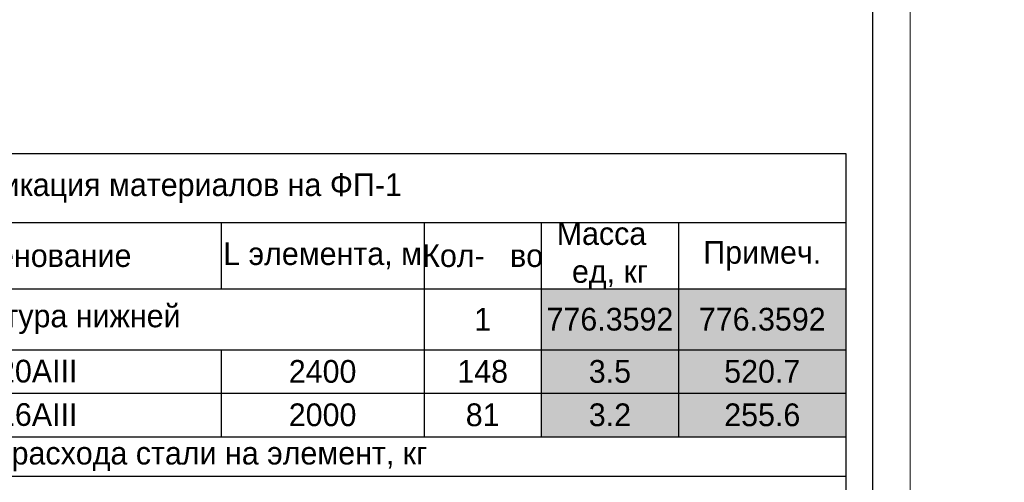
# Model space of a CAD drawing. Header units: millimetres. Extents: x -33345 to 4712671, y -3392 to 121473.
# Tile 69 of 256: x 507337 to 520329, y 54430 to 60536. Entities that reach past the tile are written whole.
import ezdxf

# ---------------------------------------------------------------- set-up
doc = ezdxf.new("R2010")
doc.units = ezdxf.units.MM
doc.layers.add('Lina', color=7, linetype='Continuous', lineweight=20)
doc.layers.add('КЖ Текст', color=250, linetype='Continuous', lineweight=15)
doc.styles.add('ISO', font='isocpeui.ttf')
doc.styles.get("Standard").update_dxf_attribs({"font": 'arial.ttf'})
doc.styles.add('X-U-RW-01$0$StyleROMANS', font='GOTHIC.TTF')

# ---------------------------------------------------------------- blocks, each defined once
blk = doc.blocks.new('awe4tD')
at = {"layer": 'Lina', "ltscale": 10}
blk.add_lwpolyline([(-44239015, 22734378), (-44314815, 22734378), (-44314815, 22776378), (-44239015, 22776378)], close=True, dxfattribs=at)
at = {"layer": 'Lina', "lineweight": 30, "ltscale": 10}
blk.add_lwpolyline([(-44239515, 22734878), (-44312815, 22734878), (-44312815, 22775878), (-44239515, 22775878)], close=True, dxfattribs=at)
blk = doc.blocks.new('*T1858')
at = {"color": 0, "linetype": 'ByBlock', "lineweight": -2, "transparency": 16777216}
for p, q in [((0, 0), (18500, 0)), ((0, 0), (0, -7740)), ((18500, 0), (18500, -7740)), ((0, -909), (18500, -909)), ((1557, -909), (1557, -1786)), ((5106, -909), (5106, -1786)), ((10256, -909), (10256, -1786)), ((12937, -909), (12937, -3736)), ((14479, -909), (14479, -3736)), ((16294, -909), (16294, -3736)), ((0, -1786), (18500, -1786)), ((0, -2589), (18500, -2589)), ((1557, -2589), (1557, -3736)), ((5106, -2589), (5106, -3736)), ((10256, -2589), (10256, -3736)), ((0, -3163), (18500, -3163)), ((0, -3736), (18500, -3736)), ((0, -4259), (18500, -4259)), ((5106, -4259), (5106, -7740)), ((5106, -5062), (18500, -5062)), ((16294, -5062), (16294, -7740)), ((5106, -5585), (16294, -5585)), ((0, -6108), (16294, -6108)), ((10256, -6108), (10256, -7740)), ((12937, -6108), (12937, -7740)), ((14479, -6108), (14479, -7740)), ((0, -6914), (18500, -6914)), ((0, -7740), (18500, -7740))]:
    blk.add_line(p, q, dxfattribs=at)
at = {"color": 9, "true_color": 0xc7c8ca, "transparency": 16777216}
for points in [[(14479, -1786), (14479, -2589), (16294, -1786), (16294, -2589)], [(16294, -1786), (16294, -2589), (18500, -1786), (18500, -2589)], [(14479, -2589), (14479, -3163), (16294, -2589), (16294, -3163)], [(16294, -2589), (16294, -3163), (18500, -2589), (18500, -3163)], [(14479, -3163), (14479, -3736), (16294, -3163), (16294, -3736)], [(16294, -3163), (16294, -3736), (18500, -3163), (18500, -3736)], [(5106, -6914), (5106, -7740), (10256, -6914), (10256, -7740)], [(10256, -6914), (10256, -7740), (12937, -6914), (12937, -7740)], [(12937, -6914), (12937, -7740), (14479, -6914), (14479, -7740)], [(14479, -6914), (14479, -7740), (16294, -6914), (16294, -7740)], [(16294, -6914), (16294, -7740), (18500, -6914), (18500, -7740)]]:
    blk.add_solid(points, dxfattribs=at)
at = {"color": 0, "lineweight": 25, "transparency": 16777216, "char_height": 300, "attachment_point": 5, "style": 'X-U-RW-01$0$StyleROMANS'}
for s, insert, width in [('Спецификация материалов на ФП-1', (9250, -455), 18497), ('Марка поз', (779, -1348), 1554.22), ('L элемента, м', (11596, -1348), 2678.11), ('Кол-   во', (13708, -1348), 1539.62), ('Масса   ед, кг', (15387, -1348), 1811.84), ('Обозначение', (3331, -1348), 3545.39), ('Наименование', (7681, -1348), 5146.91), ('Примеч.', (17397, -1348), 2202.92), ('{\\C230;Дополнительная арматура нижней }', (6468, -2187), 12933.63), ('{\\C230;1}', (13708, -2187), 1539.62), ('{\\C230;776.3592}', (15387, -2187), 1811.84), ('{\\C230;776.3592}', (17397, -2187), 2202.92), ('{\\C5;1}', (779, -2876), 1554.22), ('{\\C5;ГОСТ 34028-2016}', (3331, -2876), 3545.39), ('{\\C5;%%C20АIII}', (7681, -2876), 5146.91), ('{\\C5;2400}', (11596, -2876), 2678.11), ('{\\C5;148}', (13708, -2876), 1539.62), ('{\\C5;3.5}', (15387, -2876), 1811.84), ('{\\C5;520.7}', (17397, -2876), 2202.92), ('{\\C5;2}', (779, -3449), 1554.22), ('{\\C5;ГОСТ 34028-2016}', (3331, -3449), 3545.39), ('{\\C5;%%C16АIII}', (7681, -3449), 5146.91), ('{\\C5;2000}', (11596, -3449), 2678.11), ('{\\C5;81}', (13708, -3449), 1539.62), ('{\\C5;3.2}', (15387, -3449), 1811.84), ('{\\C5;255.6}', (17397, -3449), 2202.92), ('\\A1;Ведомось расхода стали на элемент, кг', (9250, -3998), 18497), ('\\A1;Изделия арматурные', (11803, -4661), 13391.39), ('Марка \\Pэлемента', (2553, -5184), 5102.61), ('\\A1; Арматура класса  А-III', (10700, -5324), 11185.47), ('{\\C5;ГОСТ 34028-2016}', (10700, -5847), 11185.47), ('Всего', (17397, -5988), 2202.92), ('%%C8АI', (7681, -6511), 5146.91), ('%%C12 АIII', (11596, -6511), 2678.11), ('%%C16 АIII', (13708, -6511), 1539.62), ('%%C20АIII', (15387, -6511), 1811.84), ('255.6360', (13708, -7327), 1539.62), ('776.4', (17397, -7327), 2202.92)]:
    blk.add_mtext(s, dxfattribs=dict(at, insert=insert, width=width))
at = {"color": 0, "lineweight": 25, "transparency": 16777216, "insert": (15387, -7327), "char_height": 300, "width": 1811.84, "attachment_point": 5}
blk.add_mtext('{\\fCentury Gothic|b0|i0|c204|p34;520.7232}', dxfattribs=at)

msp = doc.modelspace()

# ---------------------------------------------------------------- block references
for name, p in [('awe4tD', (44758103.28, -22689876.566)), ('awe4tD', (44833903.28, -22689876.566)), ('*T1858', (499737.788, 58767.987))]:
    msp.add_blockref(name, p)

# ---------------------------------------------------------------- texts
at = {"insert": (351439.431, 62275.551), "char_height": 500, "width": 9875.6458, "attachment_point": 1, "style": 'ISO'}
msp.add_mtext('\\pi4343.31532;{\\LА-А\\P\\pi0;Армирование приямка. M 1:20}', dxfattribs=at)
at = {"layer": 'КЖ Текст', "color": 0, "insert": (514416.149, 69272.497), "char_height": 350, "width": 7453.30724, "attachment_point": 5, "style": 'X-U-RW-01$0$StyleROMANS'}
msp.add_mtext('\\pi-687.015,l700,t700;1.^IДанный лист читать совместно с л. \\P2.^IВязку поперечных стержней (хомутов) во всех пересечениях с рабочей арматурой проводить отожжённой стальной проволокой диаметром 0.8-1.2мм. \\P3.^IКонцы поперечных стержней (хомутов) заводить в тело бетона на длину не менее 50мм.\\P4.^IКонцы продольных стержней заанкеровать в торцевые колонны на длину 40d (d-длина арматурного стержня).\\P5.^IМарка стали для арматуры АIII и АI должно быть 25Г2С или 35ГС по ГОСТ 14098-91\\P{\\A1;\\C256;6.^IПосле распалубливания боковые и верхние поверхности фундамента, соприкасающиеся с грунтом, обклеить полиизолом выступающими снизу фундамента. }', dxfattribs=at)

doc.saveas('drawing.dxf')
